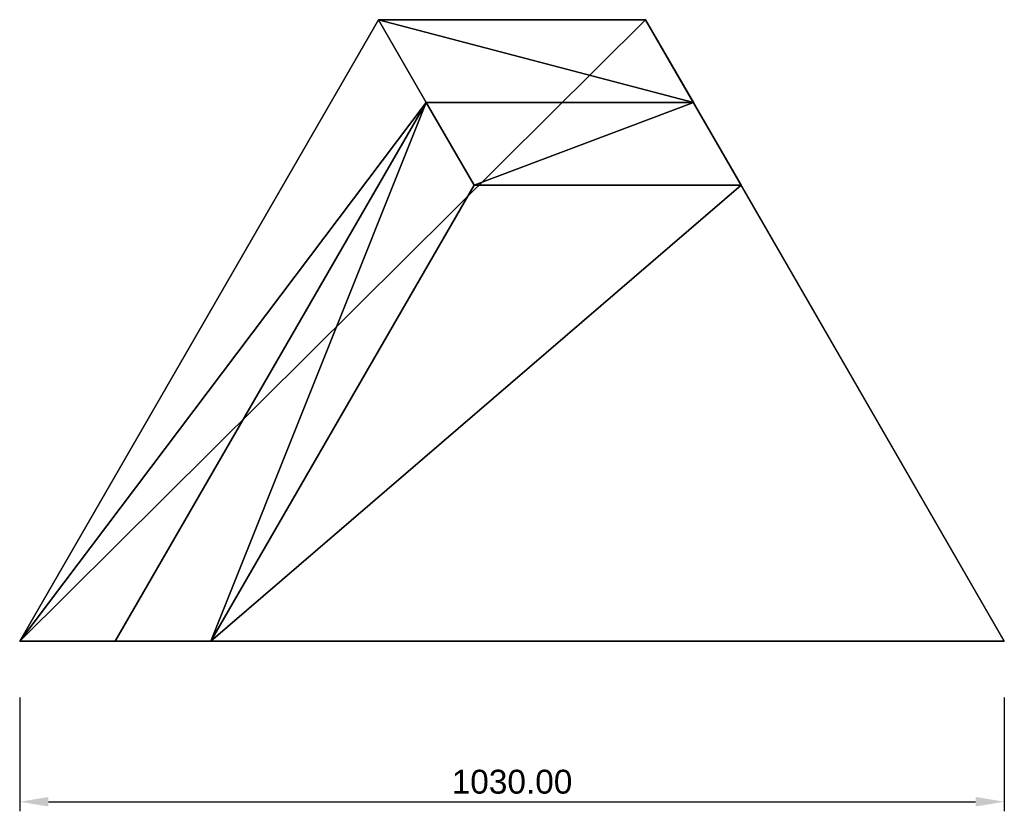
# Model space of a CAD drawing. Header units: millimetres. Extents: x -1070 to -40, y -178 to 650.
import ezdxf

# ---------------------------------------------------------------- set-up
doc = ezdxf.new("R2010")
doc.units = ezdxf.units.MM
doc.layers.add('DEFAULT', color=7, linetype='Continuous', true_color=0x000000)
doc.styles.add('Default', font='arial.ttf')
doc.dimstyles.new('Default', dxfattribs={"dimscale": 10, "dimtxt": 2.5, "dimasz": 3, "dimexe": 1, "dimexo": 0.5, "dimgap": 0.8, "dimtad": 1, "dimtoh": 1, "dimzin": 1, "dimdsep": 46, "dimtxsty": 'Default', "dimcen": 2.5, "dimadec": 1, "dimazin": 1, "dimtfac": 1, "dimtdec": 4, "dimtix": 1, "dimtofl": 0, "dimtmove": 1, "dimatfit": 3, "dimfxl": 1, "dimtolj": 1, "dimtzin": 1, "dimarcsym": 0})

# ---------------------------------------------------------------- blocks, each defined once
blk = doc.blocks.new('*D1')
at = {"layer": 'DEFAULT', "color": 0, "lineweight": -2}
for p, q in [((-1069.7, -59), (-1069.7, -178)), ((-39.7, -59), (-39.7, -178)), ((-1039.7, -168), (-69.7, -168))]:
    blk.add_line(p, q, dxfattribs=at)
at = {"layer": 'DEFAULT', "color": 0}
for points in [[(-1039.7, -163), (-1039.7, -173), (-1069.7, -168)], [(-69.7, -173), (-69.7, -163), (-39.7, -168)]]:
    blk.add_solid(points, dxfattribs=at)
at = {"layer": 'Defpoints', "color": 0}
for p in [(-1069.7, -54), (-39.7, -54), (-39.7, -168)]:
    blk.add_point(p, dxfattribs=at)
at = {"layer": 'DEFAULT', "color": 0, "insert": (-554.7, -147.2), "char_height": 25, "attachment_point": 5, "style": 'Default'}
blk.add_mtext('\\A1;1030.00', dxfattribs=at)
blk = doc.blocks.new('_X1')
at = {"layer": 'DEFAULT'}
mesh = blk.add_polyface(dxfattribs=at)
corners = [(-644.4, 563.4, 800), (-365, 563.4, 800), (-415, 650, 800), (-694.4, 650, 800), (-1069.7, 0, 800), (-969.7, 0, 800)]
mesh.append_faces([[corners[k] for k in face] for face in [(4, 5, 0, 0), (3, 4, 0, 0), (1, 2, 3, 3), (0, 1, 3, 3)]])
mesh = blk.add_polyface(dxfattribs=at)
corners = [(-415, 650), (-39.7, 0), (-1069.7, 0), (-694.4, 650)]
mesh.append_faces([[corners[k] for k in face] for face in [(2, 3, 0, 0), (1, 2, 0, 0)]])
mesh = blk.add_polyface(dxfattribs=at)
corners = [(-694.4, 650), (-1069.7, 0), (-1069.7, 0, 800), (-694.4, 650, 800), (-694.4, 650, 470)]
mesh.append_faces([[corners[k] for k in face] for face in [(2, 3, 4, 4), (0, 1, 2, 2), (4, 0, 2, 2)]])
mesh = blk.add_polyface(dxfattribs=at)
corners = [(-694.4, 650), (-694.4, 650, 470), (-694.4, 650, 800), (-415, 650, 800), (-415, 650, 470), (-415, 650)]
mesh.append_faces([[corners[k] for k in face] for face in [(2, 3, 4, 4), (1, 2, 4, 4), (5, 0, 1, 1), (4, 5, 1, 1)]])
mesh = blk.add_polyface(dxfattribs=at)
corners = [(-415, 650), (-415, 650, 470), (-415, 650, 800), (-365, 563.4, 800), (-315, 476.8, 470), (-39.7, 0, 470), (-39.7, 0)]
mesh.append_faces([[corners[k] for k in face] for face in [(2, 3, 4, 4), (1, 2, 4, 4), (0, 1, 4, 4), (5, 6, 0, 0), (4, 5, 0, 0)]])
mesh = blk.add_polyface(dxfattribs=at)
corners = [(-644.4, 563.4, 800), (-969.7, 0, 800), (-869.7, 0, 470), (-594.4, 476.8, 470)]
mesh.append_faces([[corners[k] for k in face] for face in [(2, 3, 0, 0), (1, 2, 0, 0)]])
mesh = blk.add_polyface(dxfattribs=at)
corners = [(-365, 563.4, 800), (-644.4, 563.4, 800), (-594.4, 476.8, 470), (-315, 476.8, 470)]
mesh.append_faces([[corners[k] for k in face] for face in [(2, 3, 0, 0), (1, 2, 0, 0)]])
mesh = blk.add_polyface(dxfattribs=at)
corners = [(-315, 476.8, 470), (-594.4, 476.8, 470), (-869.7, 0, 470), (-39.7, 0, 470)]
mesh.append_faces([[corners[k] for k in face] for face in [(2, 3, 0, 0), (1, 2, 0, 0)]])
mesh = blk.add_polyface(dxfattribs=at)
corners = [(-869.7, 0, 470), (-969.7, 0, 800), (-1069.7, 0, 800), (-1069.7, 0), (-39.7, 0), (-39.7, 0, 470)]
mesh.append_faces([[corners[k] for k in face] for face in [(4, 5, 0, 0), (3, 4, 0, 0), (0, 2, 3, 3), (0, 1, 2, 2)]])

msp = doc.modelspace()

# ---------------------------------------------------------------- block references
at = {"layer": 'DEFAULT'}
msp.add_blockref('_X1', (0, 0), dxfattribs=at)

# ---------------------------------------------------------------- dimensions: what is measured, and where the dimension line sits
dim = msp.add_linear_dim(base=(-39.722, -168), p1=(-1069.722, -54), p2=(-39.722, -54), dimstyle='Default', override={"dimscale": 10, "dimtxt": 2.5, "dimasz": 3, "dimexe": 1, "dimexo": 0.5, "dimgap": 0.8, "dimtad": 1, "dimtih": 0, "dimtoh": 0, "dimdec": 2, "dimlfac": 1, "dimzin": 1, "dimtxsty": 'Default', "dimsah": 0, "dimcen": 2.5, "dimadec": 1, "dimazin": 1, "dimtix": 0, "dimtmove": 0, "dimtzin": 1}, dxfattribs=at)
dim.commit()
dim.dimension.update_dxf_attribs({"geometry": '*D1', "text_midpoint": (-554.722, -147.238)})

doc.saveas('drawing.dxf')
